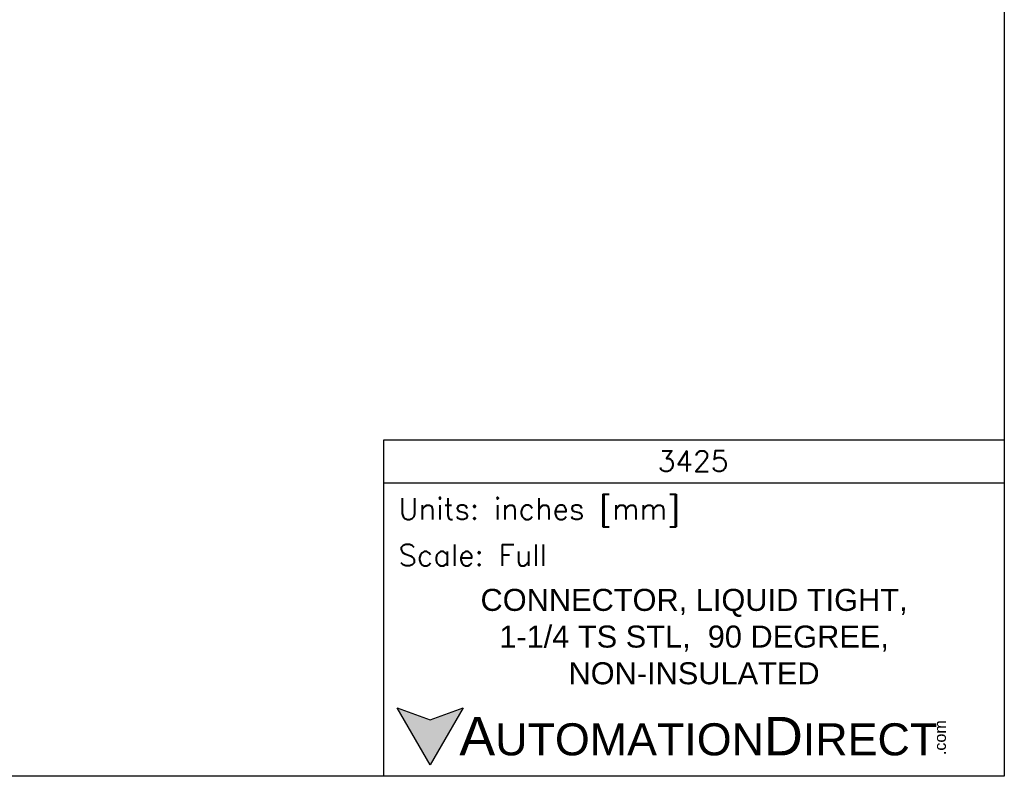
# Model space of a CAD drawing. Extents: x 897.4 to 914.4, y -8.5 to 2.5.
# Tile 6 of 8: x 907.3 to 914.4, y -8.5 to -3. Entities that reach past the tile are written whole.
import ezdxf

# ---------------------------------------------------------------- set-up
doc = ezdxf.new("R2010")
doc.units = 0
doc.header["$LTSCALE"] = 4
doc.header["$MEASUREMENT"] = 0
doc.layers.get('DEFPOINTS').update_dxf_attribs({"linetype": 'CONTINUOUS'})
doc.layers.add('TEXT', color=140, linetype='CONTINUOUS')
doc.styles.add('\\M+2ABAC\\M+2A6A11', font='txt')
doc.styles.add('ROMANS', font='romans.shx')
doc.styles.get("Standard").update_dxf_attribs({"font": 'romans.shx'})

msp = doc.modelspace()

# ---------------------------------------------------------------- hatches: boundary and pattern name
at = {"layer": 'TEXT'}
msp.add_hatch(color=256, dxfattribs=at).paths.add_polyline_path([(910.4761, -8.0354), (910.236, -8.1228), (909.9959, -8.0354), (910.236, -8.4513)])

# ---------------------------------------------------------------- linework, layer by layer
at = {"layer": 'DEFPOINTS'}
msp.add_lwpolyline([(914.4093, -8.5339), (897.4093, -8.5339), (897.4093, 2.4661), (914.4093, 2.4661)], close=True, dxfattribs=at)
at = {"layer": 'TEXT'}
msp.add_line((909.8996, -6.3997), (914.4093, -6.3997), dxfattribs=at)
for points in [[(909.8996, -8.5339), (909.8996, -6.0889), (914.4093, -6.0889), (914.4093, -8.5339)], [(910.4761, -8.0354), (910.236, -8.4513), (909.9959, -8.0354), (910.236, -8.1228)]]:
    msp.add_lwpolyline(points, close=True, dxfattribs=at)

# ---------------------------------------------------------------- texts
for s, insert, char_height, width, attachment_point, style in [('3425', (912.1474, -6.2422), 0.15, 3.026168, 5, 'ROMANS'), (' Units: inches [mm]', (909.8996, -6.6158), 0.15543, 4.509768, 4, 'ROMANS'), (' Scale: Full', (909.8996, -6.9267), 0.15543, 4.509768, 4, 'ROMANS'), ('{\\fArial|b0|i0|c0|p34;     \\H1.2x;A\\H0.8333x;UTOMATION\\H1.2x;D\\H0.8333x;IRECT}', (909.9959, -8.2434), 0.233146, 3.949409, 4, '\\M+2ABAC\\M+2A6A11')]:
    msp.add_mtext(s, dxfattribs=dict(at, insert=insert, char_height=char_height, width=width, attachment_point=attachment_point, style=style))
at = {"layer": 'TEXT', "insert": (912.1544, -7.5193), "char_height": 0.16, "width": 3.118234, "attachment_point": 5}
msp.add_mtext('\\A1;{\\fArial|b0|i0|c0|p34;CONNECTOR, LIQUID TIGHT, 1-1/4 TS STL,  90 DEGREE, NON-INSULATED}', dxfattribs=at)
at = {"layer": 'TEXT', "insert": (913.9007, -8.38), "char_height": 0.083932, "width": 0.24872, "attachment_point": 1, "rotation": 90, "style": '\\M+2ABAC\\M+2A6A11'}
msp.add_mtext('{\\fArial|b0|i0|c0|p34;.com}', dxfattribs=at)

doc.saveas('drawing.dxf')
